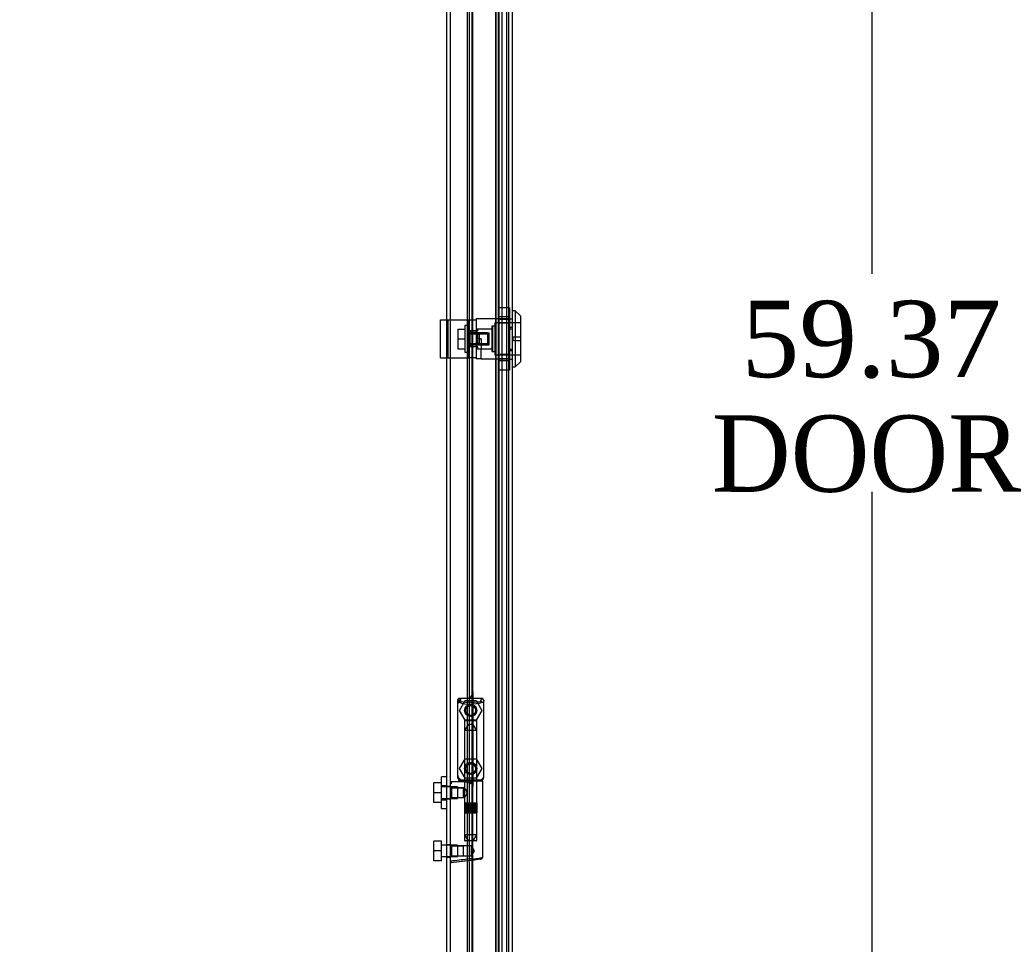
# Model space of a CAD drawing. Header units: inches. Extents: x 1 to 299, y -2 to 199.
# Tile 7 of 26: x 21 to 40, y 87 to 105. Entities that reach past the tile are written whole.
import ezdxf
from ezdxf.enums import TextEntityAlignment as Align
from ezdxf.lldxf.tags import DXFTag

# ---------------------------------------------------------------- set-up
doc = ezdxf.new("R2010")
doc.units = ezdxf.units.IN
doc.header["$MEASUREMENT"] = 0
for name, color, linetype in [('COM70220', 7, 'Continuous'), ('COM70708-4', 7, 'Continuous'), ('COM70712-12', 7, 'Continuous'), ('COM70714-4', 7, 'Continuous'), ('Default', 7, 'Continuous'), ('HNG86659-1', 7, 'Continuous'), ('HNG86659-2', 7, 'Continuous'), ('LOK10031', 7, 'Continuous'), ('LOK10031_CAM', 7, 'Continuous'), ('LOK10031_INSERT', 7, 'Continuous'), ('LOK10031_NUT', 7, 'Continuous'), ('LOK10031_SC', 7, 'Continuous'), ('SCS86661', 7, 'Continuous'), ('WAM30017', 7, 'Continuous')]:
    doc.layers.add(name, color=color, linetype=linetype)
doc.styles.add('SEACAD_Times_New_Roman', font='times.ttf')
tags = doc.linetypes.add('HIDDEN2', pattern=[0.1875, 0.125, -0.0625]).pattern_tags.tags
tags[6:7] = [DXFTag(74, 4), DXFTag(75, 0), DXFTag(340, '0'), DXFTag(46, 0.0), DXFTag(50, 0.0), DXFTag(44, 0.0), DXFTag(45, 0.0)]
tags[4:5] = [DXFTag(74, 4), DXFTag(75, 0), DXFTag(340, '0'), DXFTag(46, 0.0), DXFTag(50, 0.0), DXFTag(44, 0.0), DXFTag(45, 0.0)]
doc.dimstyles.new('HAMMOND_(STH_-_300x200)', dxfattribs={"dimtxt": 1.5, "dimasz": 1.875, "dimexe": 0.75, "dimexo": 0.75, "dimgap": 0.375, "dimtad": 0, "dimtih": 1, "dimtoh": 1, "dimzin": 0, "dimdsep": 46, "dimtxsty": 'SEACAD_Times_New_Roman', "dimblk1": '_SE_FILLED', "dimblk2": '_SE_FILLED', "dimsah": 1, "dimcen": 0.75, "dimadec": 0, "dimazin": 0, "dimtfac": 0.8, "dimtofl": 0, "dimtmove": 0, "dimatfit": 3, "dimfxl": 1, "dimtolj": 1, "dimtzin": 0, "dimarcsym": 0})

# ---------------------------------------------------------------- blocks, each defined once
blk = doc.blocks.new('SE1')
at = {"layer": 'COM70220', "color": 7, "linetype": 'HIDDEN2'}
for p, q in [((30.04, 127.718), (30.04, 70.599)), ((30.286, 127.718), (30.286, 70.599)), ((30.288, 127.718), (30.288, 70.599)), ((30.289, 127.718), (30.289, 70.599))]:
    blk.add_line(p, q, dxfattribs=at)
at = {"layer": 'COM70708-4', "color": 7, "linetype": 'Continuous'}
blk.add_line((29.152, 69.244), (29.152, 129.026), dxfattribs=at)
at = {"layer": 'COM70708-4', "color": 7, "linetype": 'HIDDEN2'}
for p, q in [((30.037, 70.113), (30.037, 128.198)), ((30.107, 70.113), (30.107, 128.198)), ((30.093, 70.327), (30.093, 127.984)), ((30.165, 70.327), (30.165, 127.994)), ((29.08, 90.386), (29.08, 107.446)), ((29.152, 90.374), (29.08, 90.374)), ((29.08, 90.134), (29.152, 90.134)), ((29.08, 73.062), (29.08, 90.121)), ((29.152, 89.232), (29.08, 89.232)), ((29.08, 88.992), (29.152, 88.992))]:
    blk.add_line(p, q, dxfattribs=at)
at = {"layer": 'COM70712-12', "color": 7, "linetype": 'HIDDEN2'}
for p, q in [((30.29, 128.431), (30.29, 69.886)), ((30.29, 99.554), (30.292, 99.554)), ((30.29, 99.357), (30.362, 99.357)), ((30.29, 98.96), (30.362, 98.96)), ((30.29, 98.763), (30.292, 98.763)), ((29.589, 92.231), (29.589, 90.367)), ((29.464, 90.492), (29.415, 90.492)), ((29.589, 88.93), (29.589, 90.367))]:
    blk.add_line(p, q, dxfattribs=at)
at = {"layer": 'COM70712-12', "color": 7, "linetype": 'Continuous'}
for p, q in [((30.362, 128.431), (30.362, 69.886)), ((29.589, 92.231), (29.589, 106.255)), ((29.415, 92.106), (29.464, 92.106)), ((29.29, 91.981), (29.29, 90.617)), ((29.589, 74.903), (29.589, 88.93))]:
    blk.add_line(p, q, dxfattribs=at)
at = {"layer": 'COM70712-12', "color": 7, "linetype": 'HIDDEN2'}
for centre in [(29.546, 91.87), (29.546, 90.728)]:
    blk.add_circle(centre, 0.12, dxfattribs=at)
at = {"layer": 'COM70712-12', "color": 7, "linetype": 'Continuous'}
for centre, start, end in [((29.464, 92.231), 270, 0), ((29.415, 91.981), 90, 103.8141), ((29.415, 91.981), 175.4638, 180), ((29.415, 90.617), 180, 184.5362)]:
    blk.add_arc(centre, 0.125, start, end, dxfattribs=at)
at = {"layer": 'COM70712-12', "color": 7, "linetype": 'HIDDEN2'}
for centre, start, end in [((29.415, 91.981), 103.8141, 175.4638), ((29.415, 90.617), 184.5362, 270), ((29.464, 90.367), 0, 90)]:
    blk.add_arc(centre, 0.125, start, end, dxfattribs=at)
at = {"layer": 'COM70714-4', "color": 7, "linetype": 'HIDDEN2'}
for p, q in [((29.477, 126.128), (29.477, 72.19)), ((29.517, 126.128), (29.517, 72.19)), ((29.571, 126.128), (29.571, 72.19)), ((30.25, 126.128), (30.25, 72.19))]:
    blk.add_line(p, q, dxfattribs=at)
at = {"layer": 'HNG86659-1', "color": 7, "linetype": 'Continuous'}
for p, q in [((29.29, 92.064), (29.29, 90.549)), ((29.29, 92.063), (29.31, 92.014)), ((29.762, 92.102), (29.327, 92.102)), ((29.352, 92.047), (29.33, 92.102)), ((29.352, 92.045), (29.33, 92.102)), ((29.352, 92.045), (29.352, 92.047)), ((29.739, 92.045), (29.762, 92.102)), ((29.739, 92.045), (29.74, 92.047)), ((29.74, 92.047), (29.762, 92.102)), ((29.801, 92.063), (29.782, 92.014)), ((29.801, 90.549), (29.801, 92.064)), ((29.425, 90.47), (29.164, 90.47)), ((29.309, 90.544), (29.309, 90.509)), ((29.329, 90.49), (29.762, 90.49)), ((29.762, 90.49), (29.329, 90.49)), ((29.782, 90.509), (29.782, 90.544)), ((29.782, 88.989), (29.782, 90.47)), ((29.622, 88.935), (29.163, 88.877)), ((29.606, 88.932), (29.165, 88.877)), ((29.747, 88.95), (29.606, 88.932)), ((29.622, 88.935), (29.606, 88.932))]:
    blk.add_line(p, q, dxfattribs=at)
at = {"layer": 'HNG86659-1', "color": 7, "linetype": 'HIDDEN2'}
for p, q in [((29.426, 91.659), (29.426, 90.502)), ((29.437, 91.671), (29.654, 91.671)), ((29.666, 90.502), (29.666, 91.659)), ((29.33, 90.509), (29.343, 90.509)), ((29.343, 90.509), (29.749, 90.509)), ((29.426, 90.502), (29.414, 90.49)), ((29.414, 90.49), (29.426, 90.478)), ((29.426, 90.502), (29.666, 90.502)), ((29.666, 90.478), (29.426, 90.478)), ((29.426, 90.478), (29.426, 90.349)), ((29.678, 90.49), (29.666, 90.502)), ((29.666, 90.478), (29.678, 90.49)), ((29.666, 89.32), (29.666, 90.478)), ((29.749, 90.509), (29.762, 90.509)), ((29.173, 90.35), (29.152, 90.372)), ((29.173, 90.157), (29.173, 90.35)), ((29.406, 90.35), (29.173, 90.35)), ((29.173, 90.35), (29.406, 90.35)), ((29.426, 90.35), (29.406, 90.35)), ((29.406, 90.157), (29.406, 90.35)), ((29.152, 90.135), (29.173, 90.157)), ((29.173, 90.157), (29.406, 90.157)), ((29.173, 90.157), (29.406, 90.157)), ((29.406, 90.157), (29.426, 90.157)), ((29.426, 90.158), (29.426, 89.32)), ((29.654, 89.309), (29.437, 89.309)), ((29.173, 89.209), (29.152, 89.23)), ((29.173, 89.015), (29.173, 89.209)), ((29.406, 89.209), (29.173, 89.209)), ((29.173, 89.209), (29.406, 89.209)), ((29.565, 89.209), (29.406, 89.209)), ((29.406, 89.015), (29.406, 89.209)), ((29.565, 89.015), (29.565, 89.209)), ((29.621, 89.112), (29.565, 89.209)), ((29.565, 89.015), (29.621, 89.112)), ((29.152, 88.994), (29.173, 89.015)), ((29.173, 89.015), (29.406, 89.015)), ((29.173, 89.015), (29.406, 89.015)), ((29.406, 89.015), (29.565, 89.015))]:
    blk.add_line(p, q, dxfattribs=at)
for centre, radius in [((29.546, 91.868), 0.118), ((29.546, 91.868), 0.0968), ((29.546, 91.868), 0.0968), ((29.546, 90.726), 0.118), ((29.546, 90.726), 0.0968), ((29.546, 90.726), 0.0968)]:
    blk.add_circle(centre, radius, dxfattribs=at)
at = {"layer": 'HNG86659-1', "color": 7, "linetype": 'Continuous'}
for centre, radius, start, end in [((29.334, 92.064), 0.0432, 170.3107, 181.0665), ((29.329, 92.064), 0.0392, 106.467, 168.78), ((29.335, 92.008), 0.0255, 130.6693, 167.2932), ((29.329, 92.053), 0.0491, 88.6161, 102.0318), ((29.566, 92.829), 0.839, 252.8076, 268.6088), ((29.524, 92.837), 0.846, 271.4593, 287.1243), ((29.763, 92.053), 0.0491, 77.9682, 91.3839), ((29.762, 92.064), 0.0392, 11.22, 73.533), ((29.757, 92.008), 0.0255, 12.7068, 49.3307), ((29.758, 92.064), 0.0432, 358.9335, 9.6893), ((29.164, 90.458), 0.0118, 91.6274, 180), ((29.164, 90.458), 0.0118, 90.0008, 91.6266), ((29.329, 90.548), 0.039, 178.4395, 188.4336), ((29.33, 90.549), 0.0395, 190.0421, 238.9435), ((29.343, 90.543), 0.0339, 170.6189, 178.4811), ((29.329, 90.509), 0.0197, 180, 270), ((29.329, 90.47), 0.0197, 90, 180), ((29.762, 90.509), 0.0197, 270, 360), ((29.762, 90.47), 0.0197, 0, 90), ((29.748, 90.543), 0.0339, 1.4039, 9.3839), ((29.762, 90.549), 0.0395, 301.1698, 349.9579), ((29.762, 90.548), 0.039, 351.5664, 1.5605), ((30.363, 91.09), 1.368, 208.4945, 208.8184), ((29.815, 88.867), 0.656, 176.4098, 179.0269), ((29.197, 88.893), 0.0401, 145.0143, 158.1633), ((29.743, 88.989), 0.0394, 277.125, 0.0158), ((29.164, 88.889), 0.0118, 180, 245.0772), ((29.164, 88.889), 0.0118, 245.0769, 265.6132), ((29.164, 88.889), 0.0118, 265.5954, 277.125)]:
    blk.add_arc(centre, radius, start, end, dxfattribs=at)
at = {"layer": 'HNG86659-1', "color": 7, "linetype": 'HIDDEN2'}
for centre, radius, start, end in [((29.229, 91.368), 0.706, 84.0828, 84.9944), ((29.743, 92.162), 0.429, 188.1861, 189.6334), ((29.348, 92.162), 0.429, 350.3666, 351.8139), ((29.862, 91.368), 0.706, 95.0055, 95.9173), ((29.437, 91.659), 0.0118, 90, 180), ((29.654, 91.659), 0.0118, 0, 90), ((29.229, 91.25), 0.711, 274.9929, 275.9146), ((29.343, 90.543), 0.0339, 178.4811, 269.1433), ((29.33, 90.549), 0.0395, 238.9435, 269.2685), ((29.33, 90.551), 0.0417, 269.1335, 269.9996), ((29.748, 90.543), 0.0339, 270.8539, 1.4039), ((29.762, 90.549), 0.0395, 270.7316, 301.1698), ((29.762, 90.551), 0.0417, 270.0004, 270.8665), ((29.862, 91.25), 0.711, 264.0853, 265.0072), ((29.437, 89.32), 0.0118, 180, 270), ((29.654, 89.32), 0.0118, 270, 0)]:
    blk.add_arc(centre, radius, start, end, dxfattribs=at)
at = {"layer": 'HNG86659-1', "color": 7, "linetype": 'Continuous'}
for centre, major_axis, ratio, start_param, end_param in [((29.33, 92.091), (0, -0.0118), 0.049276, 3.017238, 3.218468), ((29.546, 92.055), (0.203, 0), 0.124034, 3.595546, 5.904577), ((29.762, 92.091), (0, -0.0118), 0.049276, 3.064718, 3.265947)]:
    blk.add_ellipse(centre, major_axis=major_axis, ratio=ratio, start_param=start_param, end_param=end_param, dxfattribs=at)
for points, knots in [([(29.318, 92.028), (29.32, 92.031), (29.323, 92.034), (29.328, 92.039), (29.332, 92.041), (29.337, 92.044), (29.339, 92.044), (29.343, 92.045), (29.345, 92.046), (29.348, 92.046), (29.349, 92.046), (29.351, 92.045), (29.352, 92.045), (29.352, 92.045)], [0, 0, 0, 0, 0.25, 0.25, 0.5, 0.5, 0.625, 0.625, 0.75, 0.75, 0.875, 0.875, 1, 1, 1, 1]), ([(29.773, 92.028), (29.771, 92.031), (29.769, 92.034), (29.763, 92.039), (29.76, 92.041), (29.754, 92.044), (29.752, 92.044), (29.749, 92.045), (29.747, 92.046), (29.744, 92.046), (29.742, 92.046), (29.74, 92.045), (29.74, 92.045), (29.739, 92.045)], [0, 0, 0, 0, 0.25, 0.25, 0.5, 0.5, 0.625, 0.625, 0.75, 0.75, 0.875, 0.875, 1, 1, 1, 1]), ([(29.163, 90.47), (29.163, 90.47), (29.163, 90.47), (29.163, 90.47), (29.163, 90.47), (29.163, 90.47), (29.162, 90.47), (29.162, 90.469), (29.162, 90.468), (29.161, 90.466), (29.161, 90.464), (29.161, 90.455), (29.161, 90.446), (29.161, 90.437)], [0, 0, 0, 0, 0.03125, 0.03125, 0.0625, 0.0625, 0.125, 0.125, 0.25, 0.25, 0.5, 0.5, 1, 1, 1, 1]), ([(29.425, 90.47), (29.435, 90.47), (29.446, 90.468), (29.468, 90.463), (29.479, 90.46), (29.501, 90.453), (29.513, 90.449), (29.529, 90.442), (29.535, 90.44), (29.546, 90.435), (29.552, 90.433), (29.557, 90.431)], [0, 0, 0, 0, 0.25, 0.25, 0.5, 0.5, 0.75, 0.75, 0.875, 0.875, 1, 1, 1, 1]), ([(29.152, 90.436), (29.152, 90.437), (29.153, 90.437), (29.156, 90.437), (29.158, 90.437), (29.161, 90.437)], [0, 0, 0, 0, 0.5, 0.5, 1, 1, 1, 1]), ([(29.152, 88.909), (29.152, 88.909), (29.153, 88.909), (29.156, 88.908), (29.158, 88.908), (29.16, 88.908)], [0, 0, 0, 0, 0.5, 0.5, 1, 1, 1, 1]), ([(29.164, 88.916), (29.19, 88.919), (29.216, 88.923), (29.242, 88.926), (29.347, 88.939), (29.452, 88.952), (29.557, 88.965)], [0, 0, 0, 0, 0.198595, 0.198595, 0.198595, 1, 1, 1, 1]), ([(29.557, 88.965), (29.558, 88.966), (29.558, 88.965), (29.56, 88.965), (29.56, 88.965), (29.562, 88.965), (29.563, 88.964), (29.566, 88.963), (29.568, 88.963), (29.575, 88.961), (29.579, 88.96), (29.592, 88.956), (29.6, 88.954), (29.609, 88.952)], [0, 0, 0, 0, 0.03125, 0.03125, 0.0625, 0.0625, 0.125, 0.125, 0.25, 0.25, 0.5, 0.5, 1, 1, 1, 1]), ([(29.609, 88.952), (29.621, 88.954), (29.633, 88.955), (29.656, 88.959), (29.667, 88.961), (29.699, 88.966), (29.718, 88.97), (29.741, 88.975), (29.748, 88.976), (29.76, 88.979), (29.765, 88.981), (29.774, 88.983), (29.777, 88.985), (29.78, 88.986), (29.781, 88.987), (29.782, 88.988), (29.782, 88.989), (29.782, 88.989)], [0, 0, 0, 0, 0.125, 0.125, 0.25, 0.25, 0.5, 0.5, 0.625, 0.625, 0.75, 0.75, 0.875, 0.875, 0.9375, 0.9375, 1, 1, 1, 1]), ([(29.609, 88.952), (29.609, 88.948), (29.609, 88.945), (29.609, 88.94), (29.609, 88.938), (29.61, 88.936), (29.61, 88.935), (29.611, 88.934), (29.611, 88.934), (29.614, 88.934), (29.615, 88.934), (29.619, 88.934), (29.621, 88.934), (29.622, 88.935)], [0, 0, 0, 0, 0.25, 0.25, 0.5, 0.5, 0.625, 0.625, 0.75, 0.75, 0.875, 0.875, 1, 1, 1, 1])]:
    blk.add_open_spline(points, degree=3, knots=knots, dxfattribs=at)
at = {"layer": 'HNG86659-1', "color": 7, "linetype": 'HIDDEN2'}
for points, knots in [([(29.475, 90.253), (29.475, 90.267), (29.47, 90.28), (29.46, 90.303), (29.453, 90.313), (29.436, 90.338), (29.426, 90.35), (29.426, 90.35), (29.426, 90.35), (29.426, 90.35)], [0, 0, 0, 0, 0.0625, 0.0625, 0.125, 0.125, 0.25, 0.25, 0.2503152, 0.2503152, 0.2503152, 0.2503152]), ([(29.475, 90.256), (29.475, 90.255), (29.475, 90.254), (29.475, 90.25), (29.474, 90.246), (29.474, 90.242)], [0.49628825, 0.49628825, 0.49628825, 0.49628825, 0.5, 0.5, 0.51768311, 0.51768311, 0.51768311, 0.51768311]), ([(29.426, 90.157), (29.426, 90.157), (29.436, 90.168), (29.453, 90.194), (29.46, 90.204), (29.47, 90.227), (29.475, 90.24), (29.475, 90.253)], [0.7505722, 0.7505722, 0.7505722, 0.7505722, 0.875, 0.875, 0.9375, 0.9375, 1, 1, 1, 1])]:
    blk.add_open_spline(points, degree=3, knots=knots, dxfattribs=at)
at = {"layer": 'HNG86659-2', "color": 7, "linetype": 'HIDDEN2'}
for p, q in [((29.496, 91.592), (29.428, 91.474)), ((29.664, 91.474), (29.428, 91.474)), ((29.428, 91.474), (29.428, 90.057)), ((29.595, 91.592), (29.496, 91.592)), ((29.664, 91.474), (29.595, 91.592)), ((29.664, 90.057), (29.664, 91.474)), ((29.423, 90.057), (29.424, 90.057)), ((29.423, 90.057), (29.423, 90.057)), ((29.423, 90.057), (29.423, 89.86)), ((29.423, 90.057), (29.423, 89.86)), ((29.424, 90.057), (29.435, 90.057)), ((29.424, 90.057), (29.424, 89.86)), ((29.427, 90.057), (29.427, 89.86)), ((29.428, 90.057), (29.428, 89.86)), ((29.431, 90.057), (29.431, 89.86)), ((29.433, 90.057), (29.433, 89.86)), ((29.435, 90.057), (29.443, 90.057)), ((29.435, 90.057), (29.435, 89.86)), ((29.443, 90.057), (29.467, 90.057)), ((29.443, 90.057), (29.443, 89.86)), ((29.443, 90.057), (29.443, 89.86)), ((29.449, 90.057), (29.449, 89.86)), ((29.458, 90.057), (29.458, 89.86)), ((29.46, 90.057), (29.46, 89.86)), ((29.467, 90.057), (29.476, 90.057)), ((29.467, 90.057), (29.467, 89.86)), ((29.476, 90.057), (29.48, 90.057)), ((29.476, 90.057), (29.476, 89.86)), ((29.48, 90.057), (29.513, 90.057)), ((29.48, 90.057), (29.48, 89.86)), ((29.489, 90.057), (29.489, 89.86)), ((29.498, 90.057), (29.498, 89.86)), ((29.503, 90.057), (29.503, 89.86)), ((29.513, 90.057), (29.521, 90.057)), ((29.513, 90.057), (29.513, 89.86)), ((29.521, 90.057), (29.528, 90.057)), ((29.521, 90.057), (29.521, 89.86)), ((29.528, 90.057), (29.564, 90.057)), ((29.528, 90.057), (29.528, 89.86)), ((29.538, 90.057), (29.538, 89.86)), ((29.546, 90.057), (29.546, 89.86)), ((29.554, 90.057), (29.554, 89.86)), ((29.564, 90.057), (29.57, 90.057)), ((29.564, 90.057), (29.564, 89.86)), ((29.57, 90.057), (29.578, 90.057)), ((29.57, 90.057), (29.57, 89.86)), ((29.578, 90.057), (29.611, 90.057)), ((29.578, 90.057), (29.578, 89.86)), ((29.589, 90.057), (29.589, 89.86)), ((29.594, 90.057), (29.594, 89.86)), ((29.603, 90.057), (29.603, 89.86)), ((29.611, 90.057), (29.615, 90.057)), ((29.611, 90.057), (29.611, 89.86)), ((29.615, 90.057), (29.624, 90.057)), ((29.615, 90.057), (29.615, 89.86)), ((29.624, 90.057), (29.648, 90.057)), ((29.624, 90.057), (29.624, 89.86)), ((29.632, 90.057), (29.632, 89.86)), ((29.634, 90.057), (29.634, 89.86)), ((29.642, 90.057), (29.642, 89.86)), ((29.648, 90.057), (29.656, 90.057)), ((29.648, 90.057), (29.648, 89.86)), ((29.648, 90.057), (29.648, 89.86)), ((29.656, 90.057), (29.667, 90.057)), ((29.656, 90.057), (29.656, 89.86)), ((29.658, 90.057), (29.658, 89.86)), ((29.66, 90.057), (29.66, 89.86)), ((29.663, 90.057), (29.663, 89.86)), ((29.665, 90.057), (29.665, 89.86)), ((29.667, 90.057), (29.669, 90.057)), ((29.667, 90.057), (29.667, 89.86)), ((29.669, 90.057), (29.669, 89.86)), ((29.669, 90.057), (29.669, 90.057)), ((29.669, 89.86), (29.669, 90.057)), ((29.423, 89.86), (29.423, 89.86)), ((29.423, 89.86), (29.424, 89.86)), ((29.424, 89.86), (29.435, 89.86)), ((29.428, 89.86), (29.428, 89.427)), ((29.435, 89.86), (29.443, 89.86)), ((29.443, 89.86), (29.467, 89.86)), ((29.467, 89.86), (29.476, 89.86)), ((29.476, 89.86), (29.48, 89.86)), ((29.48, 89.86), (29.513, 89.86)), ((29.513, 89.86), (29.521, 89.86)), ((29.521, 89.86), (29.528, 89.86)), ((29.528, 89.86), (29.564, 89.86)), ((29.564, 89.86), (29.57, 89.86)), ((29.57, 89.86), (29.578, 89.86)), ((29.578, 89.86), (29.611, 89.86)), ((29.611, 89.86), (29.615, 89.86)), ((29.615, 89.86), (29.624, 89.86)), ((29.624, 89.86), (29.648, 89.86)), ((29.648, 89.86), (29.656, 89.86)), ((29.656, 89.86), (29.667, 89.86)), ((29.664, 89.427), (29.664, 89.86)), ((29.667, 89.86), (29.669, 89.86)), ((29.669, 89.86), (29.669, 89.86)), ((29.664, 89.427), (29.428, 89.427)), ((29.428, 89.427), (29.496, 89.309)), ((29.595, 89.309), (29.664, 89.427))]:
    blk.add_line(p, q, dxfattribs=at)
at = {"layer": 'LOK10031', "color": 7, "linetype": 'HIDDEN2'}
for p, q in [((29.652, 99.551), (29.652, 98.766)), ((30.292, 99.551), (29.652, 99.551)), ((30.292, 99.554), (30.362, 99.554)), ((30.292, 99.39), (30.292, 99.554)), ((29.962, 99.352), (29.652, 99.352)), ((29.962, 99.409), (29.962, 98.909)), ((30.022, 99.409), (29.962, 99.409)), ((30.022, 99.474), (30.022, 98.844)), ((30.522, 99.474), (30.022, 99.474)), ((30.292, 99.39), (30.362, 99.39)), ((30.292, 98.928), (30.292, 99.39)), ((29.752, 99.159), (29.652, 99.159)), ((29.752, 99.159), (29.752, 98.965)), ((29.652, 98.965), (29.752, 98.965)), ((29.752, 98.766), (29.752, 98.965)), ((29.752, 98.965), (29.962, 98.965)), ((29.752, 98.766), (29.652, 98.766)), ((29.752, 98.766), (30.292, 98.766)), ((29.962, 98.909), (30.022, 98.909)), ((30.022, 98.844), (30.522, 98.844)), ((30.292, 98.928), (30.362, 98.928)), ((30.292, 98.763), (30.292, 98.928)), ((30.292, 98.763), (30.362, 98.763))]:
    blk.add_line(p, q, dxfattribs=at)
at = {"layer": 'LOK10031', "color": 7, "linetype": 'Continuous'}
for p, q in [((30.422, 99.709), (30.362, 99.709)), ((30.422, 99.709), (30.422, 98.609)), ((30.522, 99.609), (30.422, 99.709)), ((30.522, 99.609), (30.522, 98.709)), ((30.362, 98.609), (30.422, 98.609)), ((30.422, 98.609), (30.522, 98.709))]:
    blk.add_line(p, q, dxfattribs=at)
at = {"layer": 'LOK10031_CAM', "color": 7, "linetype": 'HIDDEN2'}
for p, q in [((28.952, 99.535), (29.14, 99.535)), ((28.952, 98.785), (28.952, 99.535)), ((29.102, 98.785), (29.102, 99.535)), ((29.14, 99.535), (29.408, 99.535)), ((29.408, 99.535), (29.502, 99.535)), ((29.502, 99.535), (29.652, 99.535)), ((29.502, 99.535), (29.502, 98.785)), ((29.652, 99.318), (29.502, 99.318)), ((29.682, 99.27), (29.652, 99.27)), ((29.712, 99.24), (29.712, 99.08)), ((29.652, 99.003), (29.502, 99.003)), ((29.682, 99.05), (29.652, 99.05)), ((28.952, 98.785), (29.14, 98.785)), ((29.14, 98.785), (29.408, 98.785)), ((29.408, 98.785), (29.502, 98.785)), ((29.652, 98.785), (29.502, 98.785))]:
    blk.add_line(p, q, dxfattribs=at)
for centre, start, end in [((29.682, 99.24), 0, 90), ((29.682, 99.08), 270, 0)]:
    blk.add_arc(centre, 0.03, start, end, dxfattribs=at)
at = {"layer": 'LOK10031_INSERT', "color": 7, "linetype": 'HIDDEN2'}
for p, q in [((29.687, 99.315), (29.687, 99.352)), ((29.977, 99.352), (29.687, 99.352)), ((29.977, 99.409), (29.977, 98.909)), ((30.037, 99.409), (29.977, 99.409)), ((30.037, 99.471), (30.037, 98.846)), ((30.522, 99.471), (30.037, 99.471)), ((29.537, 99.315), (29.537, 99.273)), ((29.537, 99.315), (29.687, 99.315)), ((29.537, 99.277), (29.912, 99.277)), ((29.687, 99.273), (29.537, 99.273)), ((29.537, 99.044), (29.537, 99.273)), ((29.912, 99.257), (29.537, 99.257)), ((29.687, 99.044), (29.687, 99.273)), ((29.912, 99.257), (29.912, 99.277)), ((29.912, 99.06), (29.912, 99.257)), ((30.372, 99.199), (30.372, 99.119)), ((30.372, 99.199), (30.522, 99.199)), ((29.537, 99.06), (29.912, 99.06)), ((29.537, 99.044), (29.537, 99.003)), ((29.537, 99.044), (29.687, 99.044)), ((29.537, 99.04), (29.912, 99.04)), ((29.687, 99.003), (29.652, 99.003)), ((29.687, 98.965), (29.687, 99.003)), ((29.687, 98.965), (29.977, 98.965)), ((29.912, 99.04), (29.912, 99.06)), ((30.522, 99.119), (30.372, 99.119)), ((29.977, 98.909), (30.037, 98.909)), ((30.037, 98.846), (30.522, 98.846))]:
    blk.add_line(p, q, dxfattribs=at)
at = {"layer": 'LOK10031_NUT', "color": 7, "linetype": 'HIDDEN2'}
for p, q in [((30.09, 99.771), (30.09, 99.465)), ((30.305, 99.771), (30.09, 99.771)), ((30.305, 99.771), (30.305, 99.465)), ((30.305, 99.592), (30.09, 99.592)), ((30.305, 99.542), (30.09, 99.542)), ((30.09, 99.465), (30.09, 98.853)), ((30.305, 99.465), (30.09, 99.465)), ((30.305, 99.465), (30.305, 98.853)), ((30.09, 98.853), (30.09, 98.547)), ((30.305, 98.853), (30.09, 98.853)), ((30.09, 98.775), (30.305, 98.775)), ((30.305, 98.853), (30.305, 98.547)), ((30.305, 98.726), (30.09, 98.726)), ((30.305, 98.547), (30.09, 98.547))]:
    blk.add_line(p, q, dxfattribs=at)
at = {"layer": 'LOK10031_SC', "color": 7, "linetype": 'HIDDEN2'}
for p, q in [((29.295, 99.351), (29.432, 99.351)), ((29.295, 99.351), (29.295, 99.159)), ((29.432, 99.421), (29.432, 98.896)), ((29.502, 99.421), (29.432, 99.421)), ((29.295, 99.159), (29.432, 99.159)), ((29.295, 99.159), (29.295, 98.966)), ((29.877, 99.277), (29.502, 99.277)), ((29.502, 99.277), (29.502, 99.252)), ((29.877, 99.252), (29.502, 99.252)), ((29.877, 99.277), (29.877, 99.04)), ((29.295, 98.966), (29.432, 98.966)), ((29.502, 99.04), (29.502, 99.065)), ((29.877, 99.065), (29.502, 99.065)), ((29.502, 99.04), (29.877, 99.04)), ((29.432, 98.896), (29.502, 98.896))]:
    blk.add_line(p, q, dxfattribs=at)
at = {"layer": 'SCS86661', "color": 7, "linetype": 'HIDDEN2'}
for p, q in [((29.325, 91.87), (29.435, 92.061)), ((29.435, 92.061), (29.656, 92.061)), ((29.656, 92.061), (29.767, 91.87)), ((29.435, 91.678), (29.325, 91.87)), ((29.767, 91.87), (29.656, 91.678)), ((29.656, 91.678), (29.435, 91.678)), ((29.325, 90.728), (29.435, 90.919)), ((29.435, 90.919), (29.656, 90.919)), ((29.656, 90.919), (29.767, 90.728)), ((29.435, 90.536), (29.325, 90.728)), ((29.767, 90.728), (29.656, 90.536)), ((29.656, 90.536), (29.435, 90.536)), ((28.825, 90.254), (28.825, 90.445)), ((28.975, 90.445), (28.825, 90.445)), ((29.29, 90.367), (28.975, 90.367)), ((29.29, 90.367), (29.29, 90.141)), ((28.825, 90.062), (28.825, 90.254)), ((28.975, 90.254), (28.825, 90.254)), ((28.975, 90.062), (28.825, 90.062)), ((28.975, 90.141), (29.29, 90.141)), ((28.825, 89.112), (28.825, 89.303)), ((28.975, 89.303), (28.825, 89.303)), ((28.975, 89.112), (28.975, 89.303)), ((28.825, 88.92), (28.825, 89.112)), ((28.975, 89.112), (28.825, 89.112)), ((29.29, 89.225), (28.975, 89.225)), ((28.975, 88.92), (28.975, 89.112)), ((29.29, 89.225), (29.29, 88.999)), ((28.975, 88.92), (28.825, 88.92)), ((28.975, 88.999), (29.29, 88.999))]:
    blk.add_line(p, q, dxfattribs=at)
for centre in [(29.546, 91.87), (29.546, 90.728)]:
    blk.add_circle(centre, 0.113, dxfattribs=at)
at = {"layer": 'WAM30017', "color": 7, "linetype": 'HIDDEN2'}
for p, q in [((28.975, 89.941), (28.975, 90.566)), ((29.08, 90.566), (28.975, 90.566)), ((29.08, 90.391), (28.975, 90.391)), ((29.08, 90.121), (29.08, 90.386)), ((28.975, 90.116), (29.08, 90.116)), ((28.975, 89.941), (29.08, 89.941))]:
    blk.add_line(p, q, dxfattribs=at)
blk = doc.blocks.new('DMBLK314')
at = {"layer": 'Default', "linetype": 'Continuous', "transparency": 16777216}
for points in [[(18.79, 131.788), (19.541, 133.534), (18.264, 132.125)], [(15.04, 130.071), (13.224, 129.51), (15.124, 129.452)]]:
    blk.add_hatch(color=7, dxfattribs=at).paths.add_polyline_path(points)
at = {"layer": 'Default', "color": 7, "linetype": 'Continuous', "transparency": 16777216}
for start, end in [(318.6656, 335), (270, 288.01)]:
    blk.add_arc((13.224, 136.48), 6.97, start, end, dxfattribs=at)
at = {"layer": 'Default', "color": 7, "linetype": 'Continuous', "transparency": 16777216, "style": 'SEACAD_Times_New_Roman'}
blk.add_text('65°', height=1.5, dxfattribs=at).set_placement((15.387, 131.352), align=Align.TOP_LEFT)
blk = doc.blocks.new('_SE_FILLED')
at = {"color": 0}
blk.add_line((0, 0), (-1, 0), dxfattribs=at)
blk.add_solid([(0, 0), (-1, -0.1665), (-1, 0.1665), (0, 0)], dxfattribs=at)
blk = doc.blocks.new('DMBLK318')
at = {"layer": 'Default', "linetype": 'Continuous', "transparency": 16777216}
for points in [[(37.734, 126.971), (37.422, 128.846), (37.109, 126.971)], [(37.734, 71.346), (37.109, 71.346), (37.422, 69.471)]]:
    blk.add_hatch(color=7, dxfattribs=at).paths.add_polyline_path(points)
at = {"layer": 'Default', "color": 7, "linetype": 'Continuous', "transparency": 16777216}
for p, q in [((30.37, 128.846), (38.172, 128.846)), ((37.422, 128.846), (37.422, 100.434)), ((37.422, 96.159), (37.422, 69.471)), ((30.37, 69.471), (38.172, 69.471))]:
    blk.add_line(p, q, dxfattribs=at)
at = {"layer": 'Default', "color": 7, "linetype": 'Continuous', "transparency": 16777216, "style": 'SEACAD_Times_New_Roman'}
for s, p in [('59.37', (34.863, 99.909)), ('DOOR', (34.276, 97.659))]:
    blk.add_text(s, height=1.5, dxfattribs=at).set_placement(p, align=Align.TOP_LEFT)

msp = doc.modelspace()

# ---------------------------------------------------------------- block references
at = {"layer": 'Default'}
msp.add_blockref('SE1', (0, 0), dxfattribs=at)

# ---------------------------------------------------------------- dimensions: what is measured, and where the dimension line sits
at = {"layer": 'Default', "color": 7, "linetype": 'Continuous'}
dim = msp.add_angular_dim_2l(base=(16.969, 130.602), line1=((13.224, 136.48), (29.044, 129.103)), line2=((13.224, 136.48), (13.224, 69.208)), text='\\A1;<>', dimstyle='HAMMOND_(STH_-_300x200)', dxfattribs=at)
dim.commit()
dim.dimension.update_dxf_attribs({"geometry": 'DMBLK314', "text_midpoint": (16.969, 130.602), "dimtype": 162})
dim = msp.add_linear_dim(base=(37.42184, 128.84606), p1=(29.61991, 128.84606), p2=(29.61991, 69.47114), angle=270, text='\\A1;<>\\PDOOR', dimstyle='HAMMOND_(STH_-_300x200)', dxfattribs=at)
dim.commit()
dim.dimension.update_dxf_attribs({"geometry": 'DMBLK318', "text_midpoint": (37.42184, 99.1586), "dimtype": 161})

doc.saveas('drawing.dxf')
